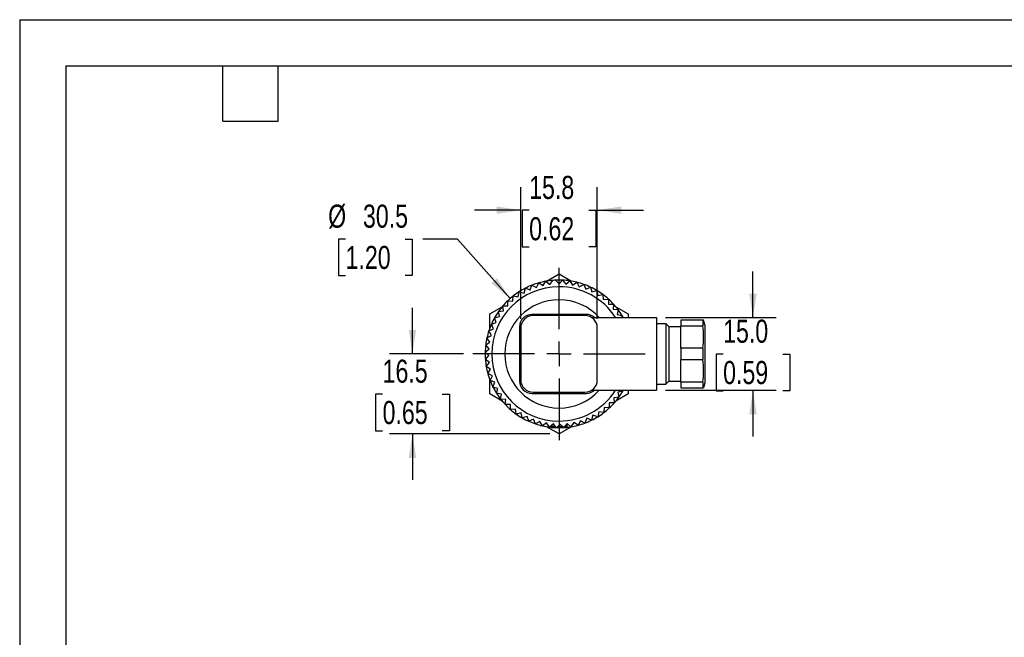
# Model space of a CAD drawing. Header units: millimetres. Extents: x 0 to 419, y 0 to 324.
# Tile 9 of 24: x 0 to 203, y 196 to 324. Entities that reach past the tile are written whole.
import ezdxf

# ---------------------------------------------------------------- set-up
doc = ezdxf.new("R2010")
doc.units = ezdxf.units.MM
doc.header["$LTSCALE"] = 1.5
doc.linetypes.add('CENTERX2', pattern=[20.32, 12.7, -2.54, 2.54, -2.54])
doc.layers.add('CENTER', color=40, linetype='CENTERX2')
doc.layers.add('DIMENSIONS', color=140, linetype='Continuous', lineweight=25)
doc.layers.add('TEXT', color=140, linetype='Continuous', lineweight=25)
doc.styles.add('SLDTEXTSTYLE2', font='TXT', dxfattribs={"width": 0.75})
doc.dimstyles.new('SLDDIMSTYLE0', dxfattribs={"dimtxt": 4.7625, "dimasz": 4.953, "dimexe": 0, "dimexo": 0.0625, "dimgap": 1.190625, "dimtad": 0, "dimtih": 1, "dimtoh": 1, "dimdec": 1, "dimrnd": 1e-09, "dimzin": 4, "dimdsep": 46, "dimtxsty": 'SLDTEXTSTYLE2', "dimsah": 1, "dimcen": 0.09, "dimadec": 0, "dimazin": 1, "dimtfac": 1, "dimtdec": 1, "dimtmove": 0, "dimatfit": 0, "dimfxl": 0, "dimfrac": 2, "dimtolj": 1, "dimtzin": 12, "dimarcsym": 0})
doc.dimstyles.new('SLDDIMSTYLE2', dxfattribs={"dimtxt": 4.7625, "dimasz": 4.953, "dimexe": 0, "dimexo": 0.0625, "dimgap": 1.190625, "dimtad": 0, "dimtih": 1, "dimtoh": 1, "dimdec": 1, "dimrnd": 1e-09, "dimzin": 12, "dimdsep": 46, "dimtxsty": 'SLDTEXTSTYLE2', "dimsah": 1, "dimcen": 0.09, "dimadec": 0, "dimazin": 3, "dimtfac": 1, "dimtdec": 1, "dimtmove": 0, "dimatfit": 0, "dimfxl": 0, "dimfrac": 2, "dimtolj": 1, "dimtzin": 12, "dimarcsym": 0})
doc.dimstyles.new('SLDDIMSTYLE4', dxfattribs={"dimtxt": 4.7625, "dimasz": 4.953, "dimexe": 0, "dimexo": 0.0625, "dimgap": 1.190625, "dimtad": 0, "dimtih": 1, "dimtoh": 1, "dimdec": 1, "dimrnd": 1e-09, "dimzin": 12, "dimdsep": 46, "dimtxsty": 'SLDTEXTSTYLE2', "dimsah": 1, "dimcen": 0, "dimadec": 0, "dimazin": 3, "dimtfac": 1, "dimtdec": 1, "dimtofl": 0, "dimtmove": 0, "dimatfit": 3, "dimfxl": 0, "dimfrac": 2, "dimtolj": 1, "dimtzin": 12, "dimarcsym": 0})

# ---------------------------------------------------------------- blocks, each defined once
blk = doc.blocks.new('_D_4')
at = {"layer": 'DIMENSIONS'}
for p, q in [((81.04, 254.86), (81.04, 264.39)), ((91.59, 254.86), (76.28, 254.86)), ((74.88, 246.58), (73.43, 246.58)), ((73.43, 246.58), (73.43, 239.01)), ((87.2, 246.58), (88.65, 246.58)), ((88.65, 246.58), (88.65, 239.01)), ((73.43, 239.01), (74.88, 239.01)), ((109.37, 238.36), (76.28, 238.36)), ((81.04, 238.36), (81.04, 228.84)), ((88.65, 239.01), (87.2, 239.01))]:
    blk.add_line(p, q, dxfattribs=at)
for points in [[(81.04, 254.86), (81.8, 259.81), (80.28, 259.81)], [(81.04, 238.36), (80.28, 233.41), (81.8, 233.41)]]:
    blk.add_solid(points, dxfattribs=at)
at = {"layer": 'DIMENSIONS', "char_height": 4.763, "attachment_point": 1, "style": 'SLDTEXTSTYLE2'}
for s, insert in [('16.5', (74.88, 253.68)), ('0.65', (74.88, 245.15))]:
    blk.add_mtext(s, dxfattribs=dict(at, insert=insert))
blk = doc.blocks.new('_D_5')
at = {"layer": 'DIMENSIONS'}
for p, q in [((151.3, 262.36), (151.3, 271.89)), ((133.28, 262.36), (156.06, 262.36)), ((145.14, 254.82), (143.69, 254.82)), ((143.69, 254.82), (143.69, 247.26)), ((157.46, 254.82), (158.91, 254.82)), ((158.91, 254.82), (158.91, 247.26)), ((133.28, 247.36), (156.06, 247.36)), ((143.69, 247.26), (145.14, 247.26)), ((151.3, 247.36), (151.3, 237.84)), ((158.91, 247.26), (157.46, 247.26))]:
    blk.add_line(p, q, dxfattribs=at)
for points in [[(151.3, 262.36), (152.06, 267.31), (150.54, 267.31)], [(151.3, 247.36), (150.54, 242.41), (152.06, 242.41)]]:
    blk.add_solid(points, dxfattribs=at)
at = {"layer": 'DIMENSIONS', "char_height": 4.763, "attachment_point": 1, "style": 'SLDTEXTSTYLE2'}
for s, insert in [('15.0', (145.14, 261.93)), ('0.59', (145.14, 253.4))]:
    blk.add_mtext(s, dxfattribs=dict(at, insert=insert))
blk = doc.blocks.new('_D_6')
at = {"layer": 'DIMENSIONS'}
for p, q in [((67.24, 278.58), (65.79, 278.58)), ((65.79, 278.58), (65.79, 271.02)), ((79.56, 278.58), (81.01, 278.58)), ((81.01, 278.58), (81.01, 271.02)), ((90.34, 278.58), (83.15, 278.58)), ((101.19, 266.28), (90.34, 278.58)), ((65.79, 271.02), (67.24, 271.02)), ((81.01, 271.02), (79.56, 271.02))]:
    blk.add_line(p, q, dxfattribs=at)
blk.add_solid([(101.19, 266.28), (98.48, 270.5), (97.34, 269.49)], dxfattribs=at)
at = {"layer": 'DIMENSIONS', "char_height": 4.763, "attachment_point": 1, "style": 'SLDTEXTSTYLE2'}
for s, insert in [('%%c', (63.65, 285.68)), ('30.5', (70.83, 285.68)), ('1.20', (67.24, 277.16))]:
    blk.add_mtext(s, dxfattribs=dict(at, insert=insert))
blk = doc.blocks.new('_D_7')
at = {"layer": 'DIMENSIONS'}
for p, q in [((103.38, 262.13), (103.38, 289.3)), ((119.18, 262.13), (119.18, 289.3)), ((103.38, 284.54), (93.85, 284.54)), ((105.12, 284.5), (103.67, 284.5)), ((103.67, 284.5), (103.67, 276.94)), ((117.44, 284.5), (118.89, 284.5)), ((118.89, 284.5), (118.89, 276.94)), ((119.18, 284.54), (128.7, 284.54)), ((103.67, 276.94), (105.12, 276.94)), ((118.89, 276.94), (117.44, 276.94))]:
    blk.add_line(p, q, dxfattribs=at)
for points in [[(103.38, 284.54), (98.42, 285.3), (98.42, 283.78)], [(119.18, 284.54), (124.13, 283.78), (124.13, 285.3)]]:
    blk.add_solid(points, dxfattribs=at)
at = {"layer": 'DIMENSIONS', "char_height": 4.763, "attachment_point": 1, "style": 'SLDTEXTSTYLE2'}
for s, insert in [('15.8', (105.12, 291.61)), ('0.62', (105.12, 283.08))]:
    blk.add_mtext(s, dxfattribs=dict(at, insert=insert))
blk = doc.blocks.new('SW_CENTERMARKSYMBOL_1')
at = {"layer": 'CENTER', "color": 0}
for p, q in [((0, 5.08), (0, 17.78)), ((0, 0), (0, 2.54)), ((-5.08, 0), (-17.78, 0)), ((0, 0), (-2.54, 0)), ((0, 0), (0, -2.54)), ((0, 0), (2.54, 0)), ((5.08, 0), (17.78, 0)), ((0, -5.08), (0, -17.78))]:
    blk.add_line(p, q, dxfattribs=at)

msp = doc.modelspace()

# ---------------------------------------------------------------- linework, layer by layer
at = {"color": 7, "linetype": 'Continuous'}
for q in [(0, 0), (419.1, 323.85)]:
    msp.add_line((0, 323.85), q, dxfattribs=at)
for p, q in [((108.73, 269.89), (111.28, 271.36)), ((111.28, 271.36), (113.83, 269.89)), ((104.06, 267.41), (104.34, 268.43)), ((104.34, 268.43), (105.32, 268.06)), ((105.32, 268.06), (105.7, 269.04)), ((105.7, 269.04), (106.64, 268.57)), ((106.64, 268.57), (107.1, 269.52)), ((107.1, 269.52), (108, 268.96)), ((108, 268.96), (108.55, 269.85)), ((108.55, 269.85), (109.39, 269.21)), ((109.39, 269.21), (110.03, 270.05)), ((110.53, 270.08), (111.28, 269.34)), ((111.28, 269.34), (112.02, 270.08)), ((111.28, 268.73), (111.28, 269.34)), ((112.02, 270.08), (112.69, 269.27)), ((112.69, 269.27), (113.5, 269.94)), ((113.5, 269.94), (114.09, 269.06)), ((114.09, 269.06), (114.96, 269.65)), ((114.96, 269.65), (115.46, 268.72)), ((115.46, 268.72), (116.39, 269.22)), ((116.39, 269.22), (116.79, 268.25)), ((116.79, 268.25), (117.76, 268.65)), ((117.76, 268.65), (118.07, 267.65)), ((101.77, 265.78), (101.84, 266.82)), ((101.84, 266.82), (102.88, 266.65)), ((102.88, 266.65), (103.05, 267.69)), ((103.05, 267.69), (104.06, 267.41)), ((118.07, 267.65), (119.08, 267.95)), ((119.08, 267.95), (119.28, 266.92)), ((119.28, 266.92), (120.32, 267.13)), ((120.32, 267.13), (120.42, 266.09)), ((120.42, 266.09), (121.47, 266.19)), ((121.47, 266.19), (121.47, 265.14)), ((96.99, 263.11), (99.54, 264.58)), ((99.7, 264.77), (100.75, 264.8)), ((99.83, 263.72), (99.7, 264.77)), ((100.75, 264.8), (100.72, 265.85)), ((100.72, 265.85), (101.77, 265.78)), ((121.47, 265.14), (122.52, 265.14)), ((122.52, 265.14), (122.43, 264.1)), ((122.43, 264.1), (123.47, 264)), ((123.01, 264.58), (125.57, 263.11)), ((96.99, 260.16), (96.99, 263.11)), ((97.99, 262.33), (99.02, 262.56)), ((98.33, 261.33), (97.99, 262.33)), ((98.78, 263.59), (99.83, 263.72)), ((99.02, 262.56), (98.78, 263.59)), ((116.89, 263.01), (105.67, 263.01)), ((116.64, 262.76), (105.92, 262.76)), ((118.01, 262.36), (131.38, 262.36)), ((123.47, 264), (123.27, 262.97)), ((123.27, 262.97), (124.31, 262.77)), ((124.31, 262.77), (124.19, 262.36)), ((125.57, 263.11), (125.57, 262.36)), ((131.38, 262.36), (131.38, 247.36)), ((96.8, 259.61), (97.76, 260.04)), ((97.33, 261), (98.33, 261.33)), ((97.76, 260.04), (97.33, 261)), ((103.13, 260.47), (103.13, 249.25)), ((103.38, 260.22), (103.38, 249.5)), ((119.18, 254.86), (119.18, 260.22)), ((131.38, 261.11), (133.31, 261.11)), ((133.31, 261.11), (133.31, 248.61)), ((133.92, 260.5), (133.31, 261.11)), ((133.92, 260.5), (133.92, 249.22)), ((133.92, 260.5), (136.38, 260.5)), ((140.98, 261.86), (136.38, 261.86)), ((136.38, 261.86), (136.38, 260.69)), ((136.38, 260.69), (140.98, 260.69)), ((136.38, 256.03), (136.38, 260.69)), ((140.98, 261.86), (140.98, 260.69)), ((141.11, 261.86), (140.98, 261.86)), ((141.38, 260.86), (141.11, 261.86)), ((141.38, 260.86), (141.38, 248.86)), ((96.4, 258.17), (97.32, 258.69)), ((97.01, 257.32), (96.4, 258.17)), ((97.32, 258.69), (96.8, 259.61)), ((96.15, 256.71), (97.01, 257.32)), ((96.84, 255.91), (96.15, 256.71)), ((140.98, 256.03), (136.38, 256.03)), ((136.38, 256.03), (136.38, 253.69)), ((140.98, 256.03), (140.98, 253.69)), ((96.04, 255.22), (96.84, 255.91)), ((96.8, 254.5), (96.04, 255.22)), ((96.08, 253.74), (96.8, 254.5)), ((119.18, 249.5), (119.18, 254.86)), ((96.91, 253.09), (96.08, 253.74)), ((96.26, 252.26), (96.91, 253.09)), ((97.15, 251.7), (96.26, 252.26)), ((136.38, 253.69), (140.98, 253.69)), ((136.38, 249.03), (136.38, 253.69)), ((96.59, 250.81), (97.15, 251.7)), ((97.53, 250.33), (96.59, 250.81)), ((97.05, 249.4), (97.53, 250.33)), ((96.99, 246.61), (96.99, 249.56)), ((98.03, 249.02), (97.05, 249.4)), ((97.65, 248.03), (98.03, 249.02)), ((98.67, 247.75), (97.65, 248.03)), ((131.38, 248.61), (133.31, 248.61)), ((133.92, 249.22), (133.31, 248.61)), ((133.92, 249.22), (136.38, 249.22)), ((140.98, 249.03), (136.38, 249.03)), ((136.38, 249.03), (136.38, 247.86)), ((136.38, 247.86), (140.98, 247.86)), ((140.98, 249.03), (140.98, 247.86)), ((140.98, 247.86), (141.11, 247.86)), ((141.38, 248.86), (141.11, 247.86)), ((99.54, 245.14), (96.99, 246.61)), ((98.38, 246.74), (98.67, 247.75)), ((99.42, 246.56), (98.38, 246.74)), ((99.24, 245.52), (99.42, 246.56)), ((105.67, 246.71), (116.89, 246.71)), ((105.92, 246.96), (116.64, 246.96)), ((118.01, 247.36), (131.38, 247.36)), ((123.62, 245.93), (122.58, 245.81)), ((125.57, 246.61), (123.01, 245.14)), ((124.44, 247.17), (123.41, 246.95)), ((123.41, 246.95), (123.62, 245.93)), ((124.38, 247.36), (124.44, 247.17)), ((125.57, 247.36), (125.57, 246.61)), ((100.28, 245.44), (99.24, 245.52)), ((100.2, 244.39), (100.28, 245.44)), ((101.26, 244.41), (100.2, 244.39)), ((101.28, 243.36), (101.26, 244.41)), ((120.61, 243.79), (120.52, 242.74)), ((121.66, 243.7), (120.61, 243.79)), ((122.69, 244.76), (121.64, 244.75)), ((121.64, 244.75), (121.66, 243.7)), ((122.58, 245.81), (122.69, 244.76)), ((102.32, 243.48), (101.28, 243.36)), ((102.45, 242.44), (102.32, 243.48)), ((103.47, 242.67), (102.45, 242.44)), ((103.7, 241.64), (103.47, 242.67)), ((104.7, 241.96), (103.7, 241.64)), ((105.02, 240.96), (104.7, 241.96)), ((118.28, 242.19), (117.99, 241.18)), ((119.29, 241.9), (118.28, 242.19)), ((119.48, 242.93), (119.29, 241.9)), ((120.52, 242.74), (119.48, 242.93)), ((105.99, 241.38), (105.02, 240.96)), ((106.41, 240.42), (105.99, 241.38)), ((107.33, 240.93), (106.41, 240.42)), ((107.84, 240.01), (107.33, 240.93)), ((108.7, 240.61), (107.84, 240.01)), ((109.3, 239.75), (108.7, 240.61)), ((111.28, 238.36), (108.73, 239.84)), ((110.11, 240.43), (109.3, 239.75)), ((109.56, 239.97), (109.56, 239.87)), ((110.57, 239.87), (109.56, 239.87)), ((110.79, 239.63), (110.11, 240.43)), ((111.28, 240.14), (110.79, 239.63)), ((111.11, 239.87), (111.02, 239.87)), ((111.11, 239.96), (111.11, 239.87)), ((112.06, 239.87), (111.11, 239.87)), ((111.28, 240.99), (111.28, 240.14)), ((111.52, 240.38), (111.28, 240.14)), ((113.83, 239.84), (111.28, 238.36)), ((112.27, 239.65), (111.52, 240.38)), ((112.93, 240.48), (112.27, 239.65)), ((112.99, 239.87), (112.45, 239.87)), ((113.75, 239.82), (112.93, 240.48)), ((112.99, 239.87), (112.99, 240.43)), ((114.32, 240.71), (113.75, 239.82)), ((115.21, 240.14), (114.32, 240.71)), ((115.69, 241.07), (115.21, 240.14)), ((116.62, 240.59), (115.69, 241.07)), ((117.01, 241.57), (116.62, 240.59)), ((117.99, 241.18), (117.01, 241.57)), ((112.74, 239.62), (109.82, 239.62))]:
    msp.add_line(p, q)
at = {"flags": 128}
for points in [[(124.44, 247.17), (124.53, 247.33), (124.54, 247.36)], [(109.3, 239.75), (109.49, 239.73), (109.62, 239.71)]]:
    msp.add_lwpolyline(points, dxfattribs=at)
for centre, radius, start, end in [((111.28, 254.86), 13.87, 90, 270), ((111.28, 254.86), 15.24, 117.084, 122.6792), ((111.28, 254.86), 15.24, 111.4887, 117.084), ((111.28, 254.86), 15.24, 105.8935, 111.4887), ((111.28, 254.86), 15.24, 100.2983, 105.8935), ((111.28, 254.86), 15.24, 94.7031, 100.2983), ((111.28, 254.86), 15.24, 92.7976, 94.7031), ((111.28, 254.86), 15.24, 90, 92.7976), ((111.28, 254.86), 15.24, 87.2024, 90), ((111.28, 254.86), 13.87, 32.7245, 90), ((111.28, 254.86), 15.24, 81.6072, 87.2024), ((111.28, 254.86), 15.24, 76.0119, 81.6072), ((111.28, 254.86), 15.24, 70.4167, 76.0119), ((111.28, 254.86), 15.24, 64.8215, 70.4167), ((111.28, 254.86), 15.24, 59.2262, 64.8215), ((111.28, 254.86), 15.24, 128.2744, 133.8696), ((111.28, 254.86), 15.24, 122.6792, 128.2744), ((111.28, 254.86), 15.24, 53.631, 59.2262), ((111.28, 254.86), 15.24, 48.0358, 53.631), ((111.28, 254.86), 15.24, 42.4406, 48.0358), ((111.28, 254.86), 15.24, 139.4649, 145.0601), ((111.28, 254.86), 15.24, 133.8696, 139.4649), ((111.28, 254.86), 11.18, 90, 270), ((111.28, 254.86), 11.18, 42.1505, 90), ((111.28, 254.86), 15.24, 36.8453, 42.4406), ((111.28, 254.86), 15.24, 150.6553, 156.2506), ((111.28, 254.86), 15.24, 145.0601, 150.6553), ((105.67, 260.47), 2.54, 90, 180), ((105.92, 260.22), 2.54, 90, 180), ((116.64, 260.22), 2.54, 0, 90), ((116.89, 260.47), 2.54, 48.0814, 90), ((111.28, 254.86), 15.24, 31.2501, 36.8453), ((111.28, 254.86), 15.24, 29.4804, 31.2501), ((111.28, 254.86), 15.24, 156.2506, 161.8458), ((120.62, 258.36), 20.49, 353.465, 6.535), ((111.28, 254.86), 15.24, 167.441, 173.0362), ((111.28, 254.86), 15.24, 161.8458, 167.441), ((111.28, 254.86), 15.24, 173.0362, 178.6315), ((111.28, 254.86), 15.24, 178.6315, 184.2267), ((111.28, 254.86), 15.24, 184.2267, 189.8219), ((111.28, 254.86), 15.24, 189.8219, 195.4172), ((120.62, 251.36), 20.49, 353.465, 6.535), ((111.28, 254.86), 15.24, 195.4172, 201.0124), ((111.28, 254.86), 15.24, 201.0124, 206.6076), ((111.28, 254.86), 15.24, 206.6076, 212.2028), ((105.67, 249.25), 2.54, 180, 270), ((105.92, 249.5), 2.54, 180, 270), ((116.64, 249.5), 2.54, 270, 0), ((111.28, 254.86), 15.24, 212.2028, 217.7981), ((111.28, 254.86), 11.18, 270, 317.8495), ((111.28, 254.86), 13.87, 270, 327.2755), ((116.89, 249.25), 2.54, 270, 311.9186), ((111.28, 254.86), 15.24, 318.5122, 324.1074), ((111.28, 254.86), 15.24, 324.1074, 329.7026), ((111.28, 254.86), 15.24, 217.7981, 223.3933), ((111.28, 254.86), 15.24, 223.3933, 228.9885), ((111.28, 254.86), 15.24, 312.9169, 318.5122), ((111.28, 254.86), 15.24, 228.9885, 234.5837), ((111.28, 254.86), 15.24, 234.5837, 240.179), ((111.28, 254.86), 15.24, 296.1312, 301.7265), ((111.28, 254.86), 15.24, 301.7265, 307.3217), ((111.28, 254.86), 15.24, 307.3217, 312.9169), ((111.28, 254.86), 15.24, 240.179, 245.7742), ((111.28, 254.86), 15.24, 245.7742, 251.3694), ((111.28, 254.86), 15.24, 251.3694, 256.9647), ((111.28, 254.86), 15.24, 256.9647, 262.5599), ((109.82, 239.87), 0.254, 180, 270), ((112.74, 239.87), 0.254, 270, 0), ((111.28, 254.86), 15.24, 276.2326, 279.3456), ((111.28, 254.86), 15.24, 279.3456, 284.9408), ((111.28, 254.86), 15.24, 284.9408, 290.536), ((111.28, 254.86), 15.24, 290.536, 296.1312)]:
    msp.add_arc(centre, radius, start, end)
at = {"layer": 'TEXT'}
for p, q in [((9.52, 314.32), (409.57, 314.32)), ((9.52, 314.32), (9.52, 9.52)), ((41.91, 302.89), (41.91, 314.32)), ((53.34, 302.89), (53.34, 314.32)), ((41.91, 302.89), (53.34, 302.89))]:
    msp.add_line(p, q, dxfattribs=at)

# ---------------------------------------------------------------- block references
at = {"layer": 'CENTER'}
msp.add_blockref('SW_CENTERMARKSYMBOL_1', (111.28, 254.86), dxfattribs=at)

# ---------------------------------------------------------------- dimensions: what is measured, and where the dimension line sits
at = {"layer": 'DIMENSIONS'}
dim = msp.add_linear_dim(base=(119.18, 284.54), p1=(103.38, 260.22), p2=(119.18, 260.22), dimstyle='SLDDIMSTYLE2', dxfattribs=at)
dim.commit()
dim.dimension.update_dxf_attribs({"geometry": '_D_7', "text_midpoint": (111.28, 284.54), "dimtype": 160})
dim = msp.add_diameter_dim_2p(p1=(121.36, 243.44), p2=(101.19, 266.28), dimstyle='SLDDIMSTYLE4', dxfattribs=at)
dim.commit()
dim.dimension.update_dxf_attribs({"geometry": '_D_6', "text_midpoint": (73.4, 278.58), "dimtype": 163})
for base, p1, p2, dimstyle, picture, middle in [((151.3, 247.36), (131.38, 262.36), (131.38, 247.36), 'SLDDIMSTYLE0', '_D_5', (151.3, 254.86)), ((81.04, 238.36), (93.5, 254.86), (111.28, 238.36), 'SLDDIMSTYLE2', '_D_4', (81.04, 246.61))]:
    dim = msp.add_linear_dim(base=base, p1=p1, p2=p2, angle=90, dimstyle=dimstyle, dxfattribs=at)
    dim.commit()
    dim.dimension.update_dxf_attribs({"geometry": picture, "text_midpoint": middle, "dimtype": 160})

doc.saveas('drawing.dxf')
